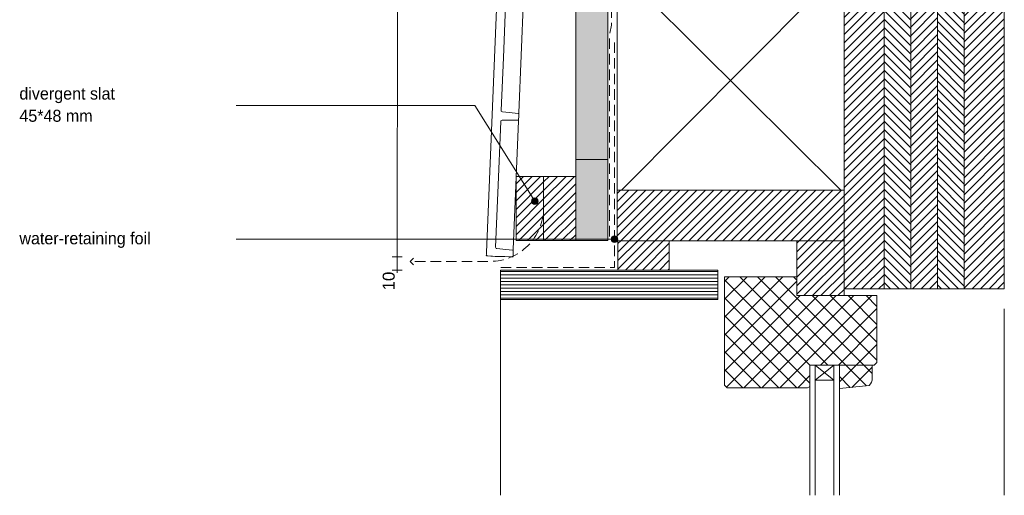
# Paper-space layout 'd-01 top connection windowframe' of a CAD drawing. Header units: millimetres. Extents: x 14 to 194, y 11 to 247.
# Tile 2 of 4: x 29 to 177, y 92 to 164. Entities that reach past the tile are written whole.
import ezdxf
from ezdxf.xclip import XClip

# ---------------------------------------------------------------- set-up
doc = ezdxf.new("R2010")
doc.units = ezdxf.units.MM
doc.header["$MEASUREMENT"] = 0
doc.header["$XCLIPFRAME"] = 0
doc.linetypes.add('B0701', pattern=[2.3412, 1.56, -0.7812])
for name, color, linetype in [('#01', 7, 'Continuous'), ('Dim - 1_50_100', 7, 'Continuous'), ('Info - 1_50_100', 7, 'Continuous'), ('Info - 1_5_10', 7, 'Continuous'), ('Info - English', 7, 'Continuous')]:
    doc.layers.add(name, color=color, linetype=linetype)
doc.styles.add('GENERATED_STYLE_3', font='Helvetica.ttc')
doc.styles.add('GENERATED_STYLE_4', font='txt')
pattern_1 = [(45, (-9206.62435, -124.0905), (-0.6363961, 0.6363961), [])]
pattern_2 = [(315, (-9206.62435, -124.0905), (0.6363961, 0.6363961), [])]
pattern_3 = [(45, (-9206.6243, -124.0905), (-1.3435029, 1.3435029), []), (135, (-9206.6243, -124.0905), (1.3435029, 1.3435029), [])]

# ---------------------------------------------------------------- blocks, each defined once
blk = doc.blocks.new('Drawing_2_1', base_point=(-9206.62, -124.09))
at = {"layer": '#01', "linetype": 'Continuous', "lineweight": 0, "true_color": 0x000000}
for points in [[(105.71, 136.34), (105.75, 136.14), (105.86, 135.98), (106.02, 135.87), (106.21, 135.84), (106.4, 135.87), (106.56, 135.98), (106.67, 136.14), (106.71, 136.34), (106.67, 136.53), (106.56, 136.69), (106.4, 136.8), (106.21, 136.84), (106.02, 136.8), (105.86, 136.69), (105.75, 136.53)], [(117.62, 130.66), (117.66, 130.47), (117.77, 130.31), (117.93, 130.2), (118.12, 130.16), (118.31, 130.2), (118.47, 130.31), (118.58, 130.47), (118.62, 130.66), (118.58, 130.85), (118.47, 131.02), (118.31, 131.12), (118.12, 131.16), (117.93, 131.12), (117.77, 131.02), (117.66, 130.85)]]:
    blk.add_hatch(color=18, dxfattribs=at).paths.add_polyline_path(points)
at = {"layer": 'Info - 1_50_100', "linetype": 'Continuous', "lineweight": 0, "true_color": 0xfefefe}
blk.add_hatch(color=7, dxfattribs=at).paths.add_polyline_path([(117.12, 247.22), (112.32, 247.22), (112.32, 130.44), (117.12, 130.44)])
at = {"layer": 'Info - 1_50_100', "linetype": 'Continuous', "lineweight": 0, "true_color": 0x000000}
h = blk.add_hatch(dxfattribs=at)
h.set_pattern_fill('415_Isolatie_ruit_0001', color=18, style=0, pattern_type=2)
h.set_pattern_definition([(45.152, (118.52, 239.18), (-16.9703, 16.8807), []), (135.152, (118.52, 239.18), (16.9703, 17.0605), [])])
h.paths.add_polyline_path([(152.52, 247.22), (118.52, 247.22), (118.52, 138.01), (152.52, 138.01)])
h = blk.add_hatch(dxfattribs=at)
h.set_pattern_fill('310_Naaldhout__01__0001', color=18, style=0, pattern_type=2)
h.set_pattern_definition(pattern_1)
h.paths.add_polyline_path([(158.52, 247.22), (152.52, 247.22), (152.52, 123.21), (158.52, 123.21)])
h = blk.add_hatch(dxfattribs=at)
h.set_pattern_fill('310_Naaldhout__02__0001', color=18, style=0, pattern_type=2)
h.set_pattern_definition(pattern_2)
h.paths.add_polyline_path([(162.52, 247.22), (158.52, 247.22), (158.52, 123.21), (162.52, 123.21)])
h = blk.add_hatch(dxfattribs=at)
h.set_pattern_fill('310_Naaldhout__01__0001', color=18, style=0, pattern_type=2)
h.set_pattern_definition(pattern_1)
h.paths.add_polyline_path([(166.52, 247.22), (162.52, 247.22), (162.52, 123.21), (166.52, 123.21)])
h = blk.add_hatch(dxfattribs=at)
h.set_pattern_fill('310_Naaldhout__02__0001', color=18, style=0, pattern_type=2)
h.set_pattern_definition(pattern_2)
h.paths.add_polyline_path([(170.52, 247.22), (166.52, 247.22), (166.52, 123.21), (170.52, 123.21)])
h = blk.add_hatch(dxfattribs=at)
h.set_pattern_fill('310_Naaldhout__01__0001', color=18, style=0, pattern_type=2)
h.set_pattern_definition(pattern_1)
h.paths.add_polyline_path([(176.52, 247.22), (170.52, 247.22), (170.52, 123.21), (176.52, 123.21)])
h = blk.add_hatch(dxfattribs=at)
h.set_pattern_fill('310_Naaldhout__01__0001', color=18, style=0, pattern_type=2)
h.set_pattern_definition(pattern_1)
h.paths.add_polyline_path([(118.52, 130.41), (152.52, 130.41), (152.52, 138.01), (118.52, 138.01)])
h = blk.add_hatch(dxfattribs=at)
h.set_pattern_fill('310_Naaldhout__01__0001', color=18, style=0, pattern_type=2)
h.set_pattern_definition(pattern_1)
h.paths.add_polyline_path([(118.65, 126.01), (126.34, 126.01), (126.34, 130.41), (118.65, 130.41)])
h = blk.add_hatch(dxfattribs=at)
h.set_pattern_fill('310_Naaldhout__01__0001', color=18, style=0, pattern_type=2)
h.set_pattern_definition(pattern_1)
h.paths.add_polyline_path([(145.43, 122.21), (152.52, 122.21), (152.52, 130.41), (145.43, 130.41)])
h = blk.add_hatch(dxfattribs=at)
h.set_pattern_fill('325_Houtachtig_plaatmate_E0', color=18, style=0, pattern_type=2)
h.set_pattern_definition([(0, (203.38865, 123.81315), (0, 0.5), [])])
h.paths.add_polyline_path([(133.63, 121.61), (133.63, 126.01), (101.05, 126.01), (101.05, 121.61)])
at = {"layer": 'Info - 1_5_10', "linetype": 'Continuous', "lineweight": 0, "true_color": 0x99a3a6}
h = blk.add_hatch(dxfattribs=at)
h.set_pattern_fill('310_Naaldhout__01__0001', color=253, style=0, pattern_type=2)
h.set_pattern_definition(pattern_1)
h.paths.add_polyline_path([(103.4, 130.44), (107.52, 130.44), (107.52, 140.04), (103.4, 140.04)])
h = blk.add_hatch(dxfattribs=at)
h.set_pattern_fill('310_Naaldhout__01__0001', color=253, style=0, pattern_type=2)
h.set_pattern_definition(pattern_1)
h.paths.add_polyline_path([(107.52, 130.44), (112.32, 130.44), (112.32, 140.04), (107.52, 140.04)])
h = blk.add_hatch(dxfattribs=at)
h.set_pattern_fill('305_Loofhout__02__0001', color=253, style=0, pattern_type=2)
h.set_pattern_definition(pattern_3)
h.paths.add_polyline_path([(145.43, 125.01), (134.63, 125.01), (134.63, 108.81), (135.03, 108.41), (147.03, 108.41), (147.41, 108.61), (147.41, 111.81), (153.63, 111.81), (157.03, 111.81), (157.43, 112.21), (157.43, 122.21), (145.43, 122.21)])
h = blk.add_hatch(dxfattribs=at)
h.set_pattern_fill('305_Loofhout__02__0001', color=253, style=0, pattern_type=2)
h.set_pattern_definition(pattern_3)
h.paths.add_polyline_path([(151.81, 111.81), (151.81, 108.27), (156.29, 108.74, 0.246914), (156.72, 109.84), (156.72, 111.81)])
at = {"layer": '#01', "color": 9, "linetype": 'Continuous', "lineweight": 0}
for p, q in [((97.22, 150.66), (61.48, 150.66)), ((105.94, 136.76), (97.22, 150.66)), ((117.62, 130.66), (61.48, 130.66)), ((101.05, 122.41), (101.05, 92.3)), ((176.52, 120.21), (176.52, 92.3)), ((148.21, 109.55), (151.01, 111.81)), ((151.01, 109.55), (148.21, 111.81))]:
    blk.add_line(p, q, dxfattribs=at)
at = {"layer": '#01', "color": 4, "linetype": 'Continuous', "lineweight": 0, "flags": 128}
blk.add_lwpolyline([(152.52, 247.22), (152.52, 123.21), (176.52, 123.21), (176.52, 247.22)], dxfattribs=at)
at = {"layer": '#01', "color": 2, "linetype": 'B0701', "lineweight": 0, "flags": 128}
blk.add_lwpolyline([(101.09, 126.43), (118.12, 126.43), (118.12, 160.56)], dxfattribs=at)
at = {"layer": '#01', "color": 1, "linetype": 'Continuous', "lineweight": 0}
for centre in [(106.21, 136.34), (118.12, 130.66)]:
    blk.add_circle(centre, 0.5, dxfattribs=at)
at = {"color": 1, "linetype": 'Continuous', "lineweight": 0}
for p, q in [((104.57, 168.37), (103.81, 149.6)), ((101.16, 149.93), (101.48, 157.86)), ((101.18, 149.83), (101.16, 149.93)), ((101.25, 149.76), (101.18, 149.83)), ((101.34, 149.72), (101.25, 149.76)), ((102.1, 149.65), (102.1, 149.65)), ((103.74, 149.49), (103.76, 149.48)), ((103.77, 149.46), (103.79, 149.45)), ((103.8, 149.4), (103.78, 149.05)), ((103.79, 149.45), (103.79, 149.43)), ((103.8, 149.4), (103.81, 149.6)), ((101.12, 148.37), (101.09, 148.27)), ((101.19, 148.44), (101.12, 148.37)), ((101.29, 148.47), (101.19, 148.44)), ((102.06, 148.47), (102.06, 148.47)), ((103.67, 148.49), (102.62, 148.48)), ((102.97, 129.11), (103.76, 148.39)), ((103.69, 148.5), (103.67, 148.49)), ((103.72, 148.51), (103.73, 148.52)), ((103.76, 148.39), (103.77, 148.59)), ((103.76, 148.57), (103.77, 148.59)), ((100.32, 129.45), (100.65, 137.59)), ((98.94, 128.38), (98.95, 128.65)), ((100.32, 129.45), (100.34, 129.35)), ((100.34, 129.35), (100.41, 129.27)), ((100.41, 129.27), (100.5, 129.24)), ((101.27, 129.17), (101.27, 129.17)), ((101.83, 129.12), (102.87, 129.02)), ((102.9, 129.01), (102.92, 129)), ((102.93, 128.24), (102.94, 128.49)), ((102.94, 128.43), (102.93, 128.24)), ((102.94, 128.98), (102.95, 128.97)), ((102.96, 128.92), (102.97, 129.11)), ((102.96, 128.94), (102.96, 128.92)), ((98.93, 128.25), (98.94, 128.22)), ((98.94, 128.2), (98.97, 128.17)), ((98.98, 128.16), (99.01, 128.15)), ((99.77, 128.1), (99.59, 128.11)), ((100.27, 128.07), (99.77, 128.1)), ((102.71, 128.02), (102.58, 128.02)), ((102.71, 128.02), (102.83, 128.01)), ((102.87, 128.02), (102.88, 128.03)), ((102.91, 128.06), (102.91, 128.06)), ((102.93, 128.11), (102.93, 128.24))]:
    blk.add_line(p, q, dxfattribs=at)
at = {"color": 2, "linetype": 'Continuous', "lineweight": 0, "flags": 128}
for points in [[(103.26, 233.88), (103.25, 233.85), (103.25, 233.83), (103.24, 233.7), (103.23, 233.43), (100.44, 165.12), (98.95, 128.65), (98.94, 128.38), (98.93, 128.25), (98.94, 128.22), (98.94, 128.2)], [(101.16, 149.93), (101.48, 157.86), (101.91, 168.26)], [(103.76, 149.48), (103.74, 149.49), (103.71, 149.5), (102.36, 149.63), (101.34, 149.72)], [(103.75, 148.54), (103.76, 148.57), (103.77, 148.59), (103.78, 149.05), (103.8, 149.4), (103.79, 149.43), (103.79, 149.45)], [(103.79, 149.45), (103.77, 149.46), (103.76, 149.48)], [(100.32, 129.45), (100.65, 137.59), (101.09, 148.27)], [(101.29, 148.47), (102.62, 148.48), (103.67, 148.49), (103.69, 148.5), (103.72, 148.51)], [(103.72, 148.51), (103.73, 148.52), (103.75, 148.54)], [(102.92, 129), (102.9, 129.01), (102.87, 129.02), (101.83, 129.12), (100.5, 129.24)], [(102.91, 128.06), (102.93, 128.11), (102.93, 128.24), (102.94, 128.43), (102.94, 128.49), (102.96, 128.92), (102.96, 128.94), (102.95, 128.97)], [(102.95, 128.97), (102.94, 128.98), (102.92, 129)], [(98.94, 128.2), (98.97, 128.17), (98.98, 128.16)], [(98.98, 128.16), (99.01, 128.15), (99.03, 128.15), (99.16, 128.14), (99.59, 128.11), (99.77, 128.1), (99.86, 128.1), (100.27, 128.07), (101.17, 128.05), (101.21, 128.05), (101.34, 128.05), (101.49, 128.04), (101.71, 128.04), (102.56, 128.02), (102.58, 128.02), (102.71, 128.02), (102.83, 128.01), (102.87, 128.02)], [(102.88, 128.03), (102.91, 128.06)]]:
    blk.add_lwpolyline(points, dxfattribs=at)
at = {"color": 1, "linetype": 'Continuous', "lineweight": 0}
blk.add_point((102.91, 128.06), dxfattribs=at)
at = {"layer": 'Dim - 1_50_100', "color": 1, "linetype": 'Continuous', "lineweight": 0}
for p, q in [((85.59, 128.03), (85.63, 228.02)), ((85.59, 128.02), (85.59, 128.42)), ((86.34, 128.03), (84.84, 128.03)), ((86.34, 128.02), (84.84, 128.02)), ((85.59, 127.63), (85.59, 128.03)), ((85.59, 126.01), (85.59, 128.02)), ((86.34, 126.01), (84.84, 126.01)), ((85.59, 125.61), (85.59, 126.01))]:
    blk.add_line(p, q, dxfattribs=at)
at = {"layer": 'Info - 1_50_100', "color": 3, "linetype": 'Continuous', "lineweight": 0}
blk.add_line((152.52, 127.81), (152.52, 247.22), dxfattribs=at)
at = {"layer": 'Info - 1_50_100', "color": 9, "linetype": 'Continuous', "lineweight": 0}
for q in [(88.01, 127.83), (88.01, 126.83)]:
    blk.add_line((87.51, 127.33), q, dxfattribs=at)
at = {"layer": 'Info - 1_50_100', "color": 9, "linetype": 'Continuous', "lineweight": 0, "flags": 128}
for points in [[(117.12, 247.22), (117.12, 142.59), (112.32, 142.59), (112.32, 247.22)], [(112.32, 247.22), (112.32, 130.44), (117.12, 130.44), (117.12, 247.22)], [(158.52, 247.22), (158.52, 123.21), (152.52, 123.21), (152.52, 247.22)], [(162.52, 247.22), (162.52, 123.21), (158.52, 123.21), (158.52, 247.22)], [(166.52, 247.22), (166.52, 123.21), (162.52, 123.21), (162.52, 247.22)], [(170.52, 247.22), (170.52, 123.21), (166.52, 123.21), (166.52, 247.22)], [(176.52, 247.22), (176.52, 123.21), (170.52, 123.21), (170.52, 247.22)]]:
    blk.add_lwpolyline(points, dxfattribs=at)
at = {"layer": 'Info - 1_50_100', "color": 2, "linetype": 'B0701', "lineweight": 0, "flags": 128}
blk.add_lwpolyline([(117.37, 131.08), (117.37, 161.2), (117.69, 162.72), (117.69, 247.22)], dxfattribs=at)
at = {"layer": 'Info - 1_50_100', "color": 1, "linetype": 'Continuous', "lineweight": 0, "flags": 128}
blk.add_lwpolyline([(152.52, 247.22), (152.52, 138.01), (118.52, 138.01), (118.52, 247.22)], dxfattribs=at)
at = {"layer": 'Info - 1_50_100', "color": 9, "linetype": 'B0701', "lineweight": 0, "flags": 128}
blk.add_lwpolyline([(107.5, 138.82), (107.5, 135.33, -0.414214), (99.5, 127.33), (87.51, 127.33)], format="xyb", dxfattribs=at)
at = {"layer": 'Info - 1_50_100', "color": 2, "linetype": 'Continuous', "lineweight": 0, "flags": 128}
for points in [[(118.52, 130.41), (118.52, 138.01), (152.52, 138.01), (152.52, 130.41)], [(145.43, 122.21), (152.52, 122.21), (152.52, 130.41), (145.43, 130.41)]]:
    blk.add_lwpolyline(points, close=True, dxfattribs=at)
at = {"layer": 'Info - 1_50_100', "color": 9, "linetype": 'Continuous', "lineweight": 0, "flags": 128}
for points in [[(118.65, 126.01), (126.34, 126.01), (126.34, 130.41), (118.65, 130.41)], [(133.63, 121.61), (133.63, 126.01), (101.05, 126.01), (101.05, 121.61)]]:
    blk.add_lwpolyline(points, close=True, dxfattribs=at)
at = {"layer": 'Info - 1_5_10', "color": 1, "linetype": 'Continuous', "lineweight": 0, "flags": 128}
for points in [[(103.4, 130.44), (107.52, 130.44), (107.52, 140.04), (103.4, 140.04)], [(107.52, 130.44), (112.32, 130.44), (112.32, 140.04), (107.52, 140.04)], [(148.21, 111.81), (151.01, 111.81), (151.01, 109.55), (148.21, 109.55)]]:
    blk.add_lwpolyline(points, close=True, dxfattribs=at)
at = {"layer": 'Info - 1_5_10', "color": 2, "linetype": 'Continuous', "lineweight": 0, "flags": 128}
blk.add_lwpolyline([(145.43, 125.01), (145.43, 122.21), (157.43, 122.21), (157.43, 112.21), (157.03, 111.81), (153.63, 111.81), (147.41, 111.81), (147.41, 108.61), (147.03, 108.41), (135.03, 108.41), (134.63, 108.81), (134.63, 125.01)], close=True, dxfattribs=at)
at = {"layer": 'Info - 1_5_10', "color": 9, "linetype": 'Continuous', "lineweight": 0, "flags": 128}
for points in [[(148.21, 92.3), (148.21, 111.81), (147.41, 111.81), (147.41, 92.3)], [(151.81, 92.3), (151.81, 111.81), (151.01, 111.81), (151.01, 92.3)]]:
    blk.add_lwpolyline(points, dxfattribs=at)
at = {"layer": 'Info - 1_5_10', "color": 2, "linetype": 'Continuous', "lineweight": 0, "flags": 128}
blk.add_lwpolyline([(151.81, 111.81), (156.72, 111.81), (156.72, 109.84, -0.246914), (156.29, 108.74), (151.81, 108.27)], format="xyb", close=True, dxfattribs=at)
at = {"layer": 'Dim - 1_50_100', "color": 2, "linetype": 'Continuous', "lineweight": 0, "insert": (85.23, 122.99), "char_height": 1.8, "width": 2.8266, "attachment_point": 7, "rotation": 90, "style": 'GENERATED_STYLE_3'}
blk.add_mtext('\\A1;{\\pql;\\fHelvetica|b0|i0|c0|p0;\\W1.000000;10}', dxfattribs=at)
at = {"layer": 'Info - English', "color": 2, "linetype": 'Continuous', "lineweight": 0, "insert": (28.99, 150.79), "char_height": 1.8, "attachment_point": 4, "line_spacing_factor": 1.110307, "style": 'GENERATED_STYLE_4'}
blk.add_mtext('\\A1;{\\pql;\\fWork Sans|b0|i0|c0|p0;\\W1.000000;divergent slat\\P\\pql;\\fWork Sans|b0|i0|c0|p0;\\W1.000000;45*48 mm}', dxfattribs=at)
at = {"layer": 'Info - English', "color": 9, "linetype": 'Continuous', "lineweight": 0, "insert": (28.99, 130.52), "char_height": 1.80011, "attachment_point": 4, "style": 'GENERATED_STYLE_4'}
blk.add_mtext('\\A1;{\\pql;\\pt9.87778,19.7556,29.6333,39.5111,49.3889,59.2667,69.1444,79.0222,88.9,98.7778,108.656;\\fWork Sans|b0|i0|c0|p0;\\W1.000000;water-retaining foil}', dxfattribs=at)

psp = doc.layouts.new('d-01 top connection windowframe')

# ---------------------------------------------------------------- block references
at = {"color": 4, "linetype": 'Continuous', "lineweight": 0}
ref = psp.add_blockref('Drawing_2_1', (-9206.62, -124.09), dxfattribs=at)
XClip(ref).set_block_clipping_path([(21.9396100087, 92.2974375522), (190.9441506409, 247.2172305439)])

doc.saveas('drawing.dxf')
